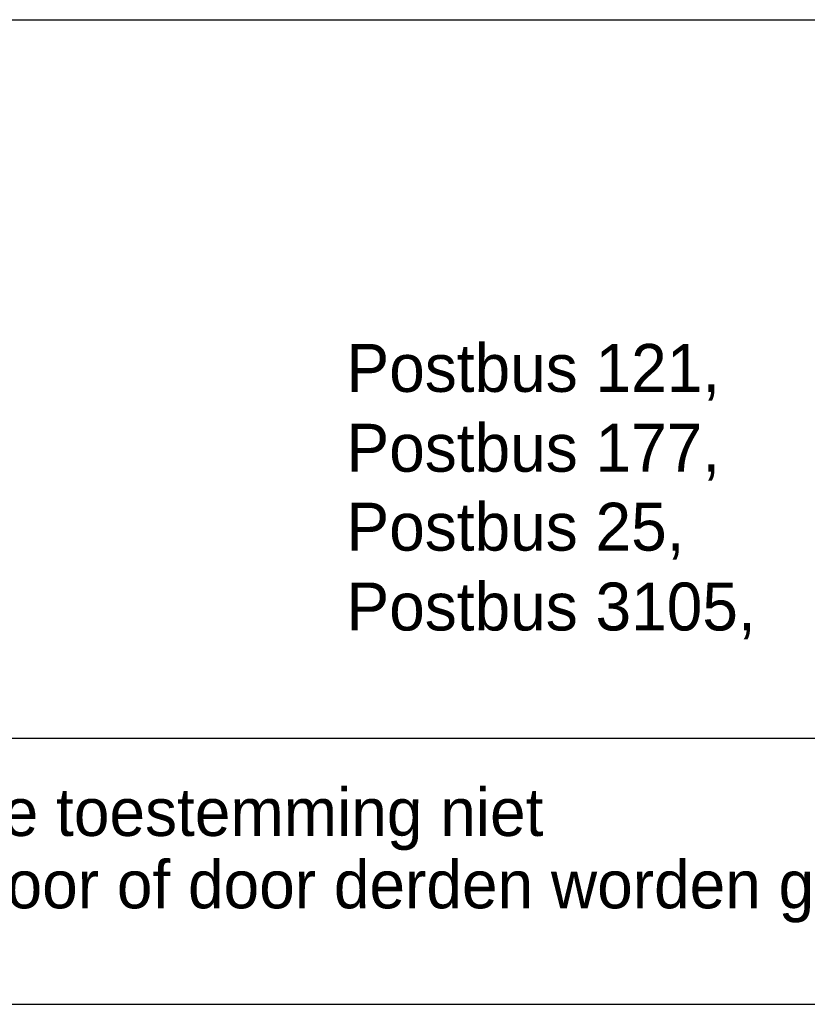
# Model space of a CAD drawing. Extents: x -9573 to 237800, y 0 to 168200.
# Tile 23 of 37: x 214013 to 219938, y 0 to 7400. Entities that reach past the tile are written whole.
import ezdxf

# ---------------------------------------------------------------- set-up
doc = ezdxf.new("R2010")
doc.units = 0
doc.header["$LTSCALE"] = 200
doc.layers.get('0').update_dxf_attribs({"linetype": 'CONTINUOUS'})
for name, color, linetype in [('00KAD025', 2, 'CONTINUOUS'), ('00KAD070', 5, 'CONTINUOUS'), ('BL$4----', 7, 'CONTINUOUS')]:
    doc.layers.add(name, color=color, linetype=linetype)
doc.styles.add('BURO-018', font='BUROFONT.shx', dxfattribs={"height": 360})
doc.styles.add('BURO-025', font='BUROFONT.shx', dxfattribs={"height": 500})
doc.styles.add('BURO-035', font='BUROFONT.shx', dxfattribs={"height": 700})
doc.styles.add('BURO-050', font='BUROFONT.shx', dxfattribs={"height": 1000})

# ---------------------------------------------------------------- blocks, each defined once
blk = doc.blocks.new('KUIJPERSKLEUR')
at = {"color": 1}
blk.add_line((-185, 37), (-10, 37), dxfattribs=at)
at = {"color": 1, "style": 'BURO-018'}
for s, p in [('Postbus 121, ', (-106.643, 23.014)), ('Postbus 177, ', (-106.643, 20.014)), ('Postbus 25, ', (-106.643, 17.048)), ('Postbus 3105,', (-106.643, 14.048)), ('Deze tekening blijft eigendom en mag zonder onze schriftelijke toestemming niet', (-185, 6.326)), ('gekopieerd of aan derden ter inzage worden gegeven, noch voor of door derden worden gebruikt', (-185, 3.607))]:
    blk.add_text(s, height=1.8, dxfattribs=at).set_placement(p)
at = {"color": 150, "style": 'BURO-025'}
for tag, p in [('TKSCHAAL', (-167, 67)), ('TKBLADNR', (-124, 67)), ('TKDATCREAT', (-81, 67)), ('TKDATA', (-30, 67)), ('TKINIT', (-30, 58)), ('PRPRLEID', (-30, 49)), ('PRGRLEID', (-30, 40))]:
    blk.add_attdef(tag, p, '', height=2.5, dxfattribs=at)
at = {"color": 3, "style": 'BURO-035'}
for tag, p in [('PROMSCHR', (-177, 55)), ('TK1OMSCHR', (-177, 42))]:
    blk.add_attdef(tag, p, '', height=3.5, dxfattribs=at)
at = {"color": 1, "style": 'BURO-025'}
blk.add_attdef('TKFILE', (-4, 40), '', height=2.5, rotation=90, dxfattribs=at)
blk.add_attdef('PRNAAM', (-30, 31.5), '', height=2.5, dxfattribs=at)
at = {"color": 4, "style": 'BURO-050'}
blk.add_attdef('TKTEKNR', (-48, 19), '', height=5, dxfattribs=at)

msp = doc.modelspace()

# ---------------------------------------------------------------- linework, layer by layer
at = {"layer": '00KAD025', "linetype": 'CONTINUOUS'}
msp.add_line((-9573.16213, 0), (237800, 0), dxfattribs=at)
at = {"layer": '00KAD070', "linetype": 'CONTINUOUS'}
msp.add_line((-7573.16213, 2000), (235800, 2000), dxfattribs=at)

# ---------------------------------------------------------------- block references
at = {"layer": 'BL$4----', "xscale": 200, "yscale": 200, "zscale": 200}
msp.add_blockref('KUIJPERSKLEUR', (237800, 0), dxfattribs=at)

doc.saveas('drawing.dxf')
